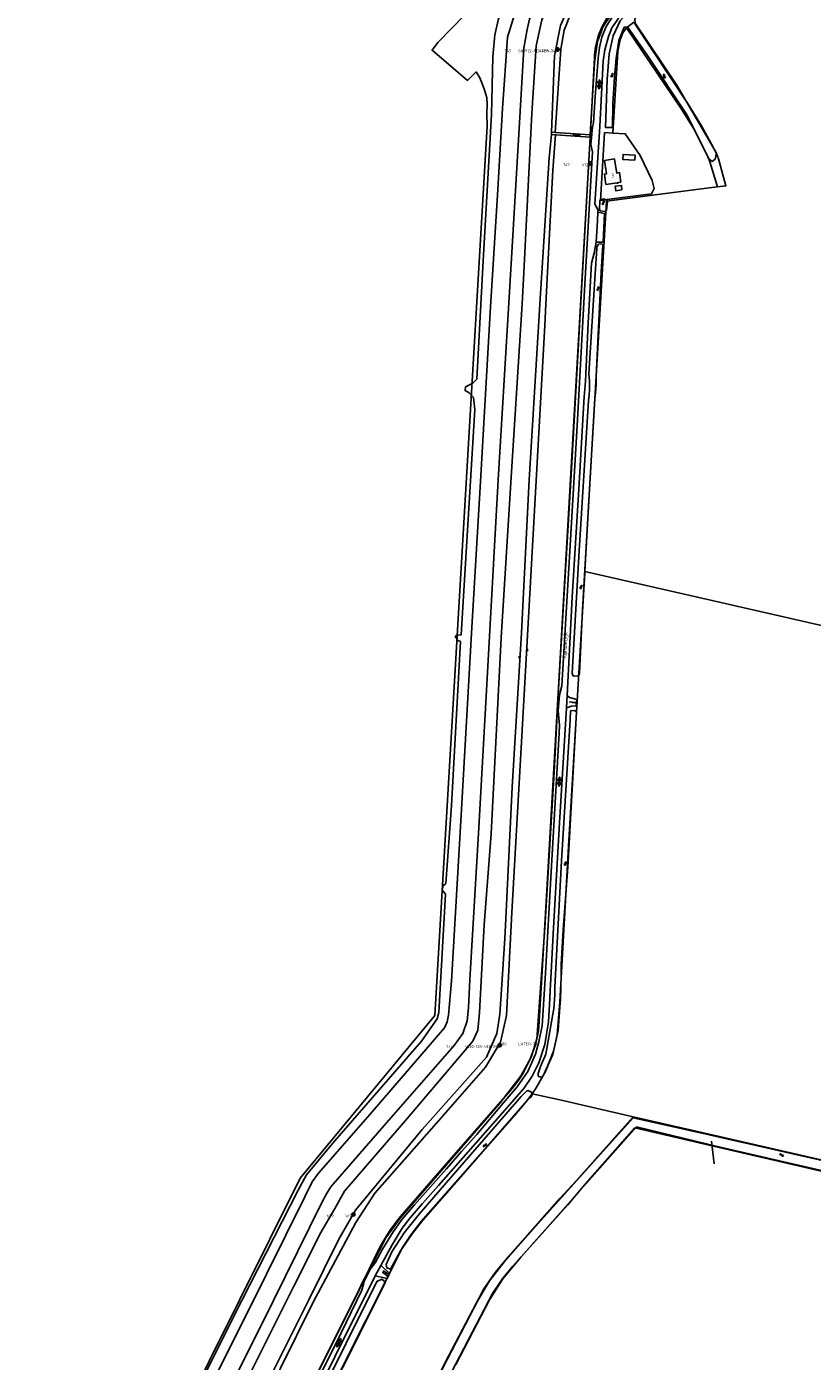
# Model space of a CAD drawing. Header units: metres. Extents: x 51973 to 58000, y 375000 to 380663.
# Tile 25 of 56: x 55561 to 56066, y 376998 to 377856. Entities that reach past the tile are written whole.
import ezdxf
from ezdxf.enums import TextEntityAlignment as Align

# ---------------------------------------------------------------- set-up
doc = ezdxf.new("R2010")
doc.units = ezdxf.units.M
doc.header["$LTSCALE"] = 0.1
doc.layers.get('0').update_dxf_attribs({"linetype": 'CONTINUOUS'})
doc.layers.add('B-WA-OG-TOPOGRAFIE-G', color=253, linetype='CONTINUOUS')
doc.styles.add('ISOCP', font='ISOCP.shx', dxfattribs={"height": 1.8})

# ---------------------------------------------------------------- blocks, each defined once
blk = doc.blocks.new('BIJPIJL')
at = {"color": 0}
blk.add_line((0, 0), (1, 0), dxfattribs=at)
blk = doc.blocks.new('S05')
at = {"color": 0}
for p, q in [((0.08, 0.3), (0.38, 0.59)), ((0.11, -0.19), (0.41, 0.09)), ((0.38, 0.59), (0.68, 0.71)), ((0.41, 0.09), (0.71, 0.21)), ((0.68, 0.71), (1.01, 0.62)), ((0.71, 0.21), (1.02, 0.12)), ((1.01, 0.62), (1.33, 0.37)), ((1.02, 0.12), (1.36, -0.12)), ((1.33, 0.37), (1.66, 0.13)), ((1.66, 0.13), (1.97, 0.04)), ((1.97, 0.04), (2.28, 0.16)), ((2.28, 0.16), (2.58, 0.44)), ((1.36, -0.12), (1.68, -0.37)), ((1.68, -0.37), (2, -0.46)), ((2, -0.46), (2.31, -0.33)), ((2.31, -0.33), (2.61, -0.05))]:
    blk.add_line(p, q, dxfattribs=at)
blk = doc.blocks.new('M01')
at = {"color": 0}
for radius in [1.05, 0.625]:
    blk.add_circle((0, 0), radius, dxfattribs=at)
blk = doc.blocks.new('S016')
at = {"color": 0, "linetype": 'Continuous'}
for points in [[(0.01, -0.38), (2.65, 1.15)], [(2.65, -1.15), (0.01, 0.38)], [(5.07, -1.15), (1.09, 1.15)], [(1.09, -1.15), (5.07, 1.15)], [(6.16, -0.38), (3.51, 1.15)], [(3.51, -1.15), (6.16, 0.37)]]:
    blk.add_lwpolyline(points, dxfattribs=at)
blk = doc.blocks.new('S022')
at = {"color": 0}
for p, q in [((0.01, 1.15), (0.31, 1.15)), ((0.31, -2.3), (0.31, 2.3)), ((0.31, 2.1), (1.51, 2.1)), ((0.31, 0), (1.51, 0)), ((1.51, -2.3), (1.51, 2.3)), ((1.51, 1.05), (1.81, 1.05)), ((0.01, -1.15), (0.31, -1.15)), ((0.31, -2.1), (1.51, -2.1)), ((1.51, -1.05), (1.81, -1.05))]:
    blk.add_line(p, q, dxfattribs=at)
blk = doc.blocks.new('S026')
at = {"color": 0}
for p, q in [((0, 0), (4.4, 0)), ((0.2, 0.5), (0.2, 0)), ((1.2, 0), (1.2, -0.5)), ((2.2, 0.5), (2.2, 0)), ((3.2, 0), (3.2, -0.5)), ((4.2, 0.5), (4.2, 0))]:
    blk.add_line(p, q, dxfattribs=at)
blk = doc.blocks.new('S04')
at = {"color": 0}
for p, q in [((0, 0.5), (0.5, 0.5)), ((0, 0.25), (1, 0.25)), ((0, 0), (0.5, 0)), ((0, -0.25), (1, -0.25)), ((0, -0.5), (0.5, -0.5))]:
    blk.add_line(p, q, dxfattribs=at)

msp = doc.modelspace()

# ---------------------------------------------------------------- linework, layer by layer
at = {"layer": 'B-WA-OG-TOPOGRAFIE-G'}
for points in [[(55857.26, 377806.26), (55857.08, 377810.16), (55855.22, 377815.98), (55852.45, 377823.2), (55850.14, 377826.92), (55844.54, 377821.37), (55821.77, 377840.82), (55825.5, 377845.93), (55876.65, 377898.61), (55907.22, 377930.71), (55909.61, 377928.9), (55975.734, 378000)], [(55978.046, 378000), (55960.941, 377981.475), (55954.086, 377973.955), (55913.164, 377929.06), (55911.261, 377926.973), (55886.186, 377901.175), (55877.693, 377889.699), (55869.865, 377876.084), (55864.607, 377861.074), (55862.209, 377850.684), (55860.844, 377836.711), (55860.077, 377799.453)], [(55867.087, 377803.423), (55870.407, 377849.262), (55877.764, 377873.687), (55893.797, 377898.157), (55916.454, 377922.538), (55914.652, 377924.619), (55916.177, 377926.286), (55957.436, 377971.394), (55982.052, 377998.306), (55983.636, 378000)], [(56000, 377996.597), (55996.862, 377993.185), (55967.622, 377961.624), (55926.36, 377916.911), (55906.494, 377895.383), (55894.64, 377881.104), (55887.908, 377868.894), (55884.439, 377860.815), (55882.939, 377854.247), (55880.801, 377842.079), (55877.994, 377794.087)], [(55885.931, 377800.142), (55888.768, 377843.706), (55892.404, 377860.378), (55898.139, 377872.462), (55910.19, 377887.609), (55932.3, 377911.443), (55973.453, 377955.803), (56000, 377984.394)], [(55898.637, 377788.137), (55900.553, 377837.281), (55904.37, 377856.735), (55911.757, 377872.997), (55922.728, 377886.792), (55939.403, 377904.904), (55980.257, 377949.279), (56000, 377970.56)], [(56000, 377966.08), (55982.582, 377947.146), (55919.514, 377876.914), (55911.178, 377865.105), (55906.865, 377853.852), (55904.524, 377841.47), (55901.061, 377787.964)], [(55998.91, 377932.06), (55944.553, 377874.02), (55937.62, 377864.722), (55931.911, 377856.006), (55928.154, 377846.462), (55926.291, 377832.939), (55923.478, 377786.364)], [(55926.726, 377810.93), (55928.613, 377835.662), (55929.433, 377842.53), (55931.072, 377849.293), (55933.707, 377856.063), (55939.02, 377864.054), (55947.368, 377874.51), (55973.535, 377902.819), (56000, 377931.405)], [(55986.371, 377911.276), (55971.791, 377896.287), (55954.699, 377878.035), (55945.417, 377866.975), (55940.494, 377859.634), (55937.488, 377855.254), (55935.351, 377849.78), (55932.901, 377841.01), (55931.781, 377833.756), (55929.738, 377791.709)], [(55934.516, 377822.279), (55935.801, 377838.45), (55938.357, 377850.126), (55942.684, 377859.839), (55967.085, 377887.407), (55969.789, 377887.419), (55972.93, 377884.777), (55972.446, 377882.199), (55952.218, 377861.118), (55952.525, 377858.294), (55979.304, 377818.311), (56000, 377782.814)], [(55938.235, 377866.67), (55937, 377865.168), (55935.823, 377863.619), (55934.707, 377862.026), (55933.654, 377860.391), (55932.665, 377858.716), (55931.741, 377857.005), (55930.885, 377855.258), (55930.096, 377853.481), (55929.377, 377851.674), (55928.728, 377849.84)], [(55946.96, 377855.22), (55951.48, 377858.92)], [(55951.48, 377858.92), (55986.55, 377806.28), (55995.14, 377792.26), (56000, 377783.314)], [(55928.728, 377849.84), (55928.202, 377848.159), (55927.736, 377846.46), (55927.329, 377844.745), (55926.983, 377843.018), (55926.698, 377841.28), (55926.474, 377839.532), (55926.312, 377837.778), (55926.211, 377836.019)], [(56000, 377770.862), (55999.861, 377770.961), (55985.949, 377799.07), (55960.322, 377837.567), (55947.436, 377855.926), (55945.443, 377855.604), (55941.872, 377847.19), (55940.28, 377835.65), (55939.228, 377823.839), (55938.069, 377806.261)], [(55938.14, 377787.55), (55941.19, 377840.11), (55942.85, 377847.63), (55944.48, 377851.96), (55946.96, 377855.22)], [(55946.96, 377855.22), (55981.89, 377803.59), (55990.58, 377789.69), (55999.27, 377772.32), (56000, 377770.448)], [(55890.568, 377212.956), (55892.696, 377248.77), (55923.771, 377788.325), (55926.211, 377836.019)], [(55938.069, 377806.261), (55937.954, 377791.082), (55933.441, 377791.125), (55934.516, 377822.279)], [(55857.26, 377806.26), (55857.01, 377800.25), (55857.18, 377792.02), (55823.65, 377220.25), (55736.97, 377115.7), (55561.04, 376762.3), (55593.05, 376510.05), (55565.399, 376400.738)], [(55776.522, 377043.633), (55778.053, 377049.321), (55782.099, 377057.362), (55785.16, 377061.179), (55789.977, 377070.077), (55796.769, 377081.08), (55802.582, 377089.206), (55810.467, 377098.594), (55831.047, 377121.713), (55840.69, 377132.753), (55850.495, 377143.829), (55858.595, 377153.142), (55867.619, 377163.855), (55876.611, 377174.3), (55883.432, 377184.263), (55888.36, 377195.366), (55890.541, 377203.373), (55892.56, 377213.551), (55894.663, 377247.363), (55898.433, 377312.59), (55903.582, 377401.696), (55903.691, 377406.889), (55902.91, 377416.152), (55903.768, 377426.504), (55905.27, 377432.274), (55910.265, 377515.206), (55915.269, 377603.119), (55920.005, 377690.475), (55924.901, 377775.49), (55923.911, 377780.165), (55924.928, 377791.597), (55925.733, 377794.101), (55926.726, 377810.93)], [(55860.077, 377799.453), (55854.71, 377705.502), (55850.552, 377629.471), (55847.923, 377626.791), (55843.315, 377624.406), (55843.022, 377622.072), (55845.679, 377620.61), (55848.412, 377617.5), (55849.358, 377609.87), (55841.81, 377486.309), (55840.47, 377464.897), (55837.512, 377464.753), (55836.682, 377463.473), (55838.634, 377461.413), (55839.985, 377460.66), (55834.235, 377355.325), (55830.611, 377305.206), (55828.907, 377303.575), (55828.257, 377300.937), (55829.492, 377299.367), (55830.413, 377298.188), (55826.119, 377222.273), (55825.088, 377218.06), (55815.091, 377203.781), (55757.659, 377137.975), (55741.116, 377117.888), (55735.604, 377107.9), (55699.511, 377037.03)], [(55867.087, 377803.423), (55864.066, 377751.319), (55859.272, 377672.259), (55852.989, 377563.602), (55847.443, 377469.738), (55840.521, 377348.981), (55834.349, 377242.292), (55832.455, 377220.394), (55831.525, 377216.064), (55829.872, 377212.374), (55782.025, 377156.883), (55748.669, 377118.811), (55744.671, 377113.251), (55739.851, 377103.607), (55703.235, 377029.756)], [(55885.931, 377800.142), (55880.926, 377697.888), (55879.736, 377677.878), (55872.608, 377566.264), (55866.323, 377463.014), (55859.803, 377337.055), (55855.253, 377278.591), (55852.373, 377222.21), (55851.158, 377210.725), (55847.936, 377203.653), (55805.901, 377154.135), (55765.57, 377107.4), (55758.98, 377095.698), (55750.292, 377080.767), (55732.9, 377046.164)], [(55877.994, 377794.087), (55871.639, 377685.542), (55864.391, 377564.627), (55858.15, 377452.309), (55851.837, 377341.213), (55846.151, 377243.066), (55845.252, 377225.075), (55844.398, 377216.74), (55841.568, 377208.663), (55836.062, 377200.966), (55791.051, 377149.588), (55756.595, 377110.05), (55753.819, 377105.624), (55750.767, 377099.589), (55719.834, 377037.036)], [(55929.738, 377791.709), (55927.297, 377755.189), (55926.55, 377741.899)], [(55898.585, 377786.584), (55897.213, 377771.63), (55891.119, 377677.668), (55890.698, 377670.263), (55884.304, 377564.661), (55879.396, 377466.268), (55873.42, 377367.047), (55869.036, 377278.171), (55868.621, 377269.764), (55866.352, 377237.032), (55865.369, 377221.056), (55863.392, 377208.603), (55856.743, 377193.434), (55815.498, 377146.892), (55772.465, 377095.128), (55761.932, 377076.337), (55742.56, 377037.341)], [(55745.294, 377035.974), (55772.718, 377087.256), (55785.083, 377106.089), (55826.239, 377152.748), (55856.099, 377187), (55865.864, 377203.097), (55869.609, 377220.155), (55872.588, 377278.047), (55873.024, 377286.511), (55879.056, 377392.362), (55884.62, 377491.26), (55894.347, 377663.781), (55895.05, 377677.55), (55899.45, 377763.774), (55901.113, 377786.414)], [(55923.387, 377784.917), (55917.166, 377675.265), (55911.042, 377564.156), (55907.432, 377503.12), (55902.915, 377426.627), (55900.236, 377376.756), (55894.38, 377276.572), (55889.1, 377205.119), (55885.435, 377193.419), (55879.072, 377181.709), (55865.612, 377164.116), (55801.216, 377090.016), (55792.029, 377077.313), (55782.95, 377059.697), (55777.124, 377048.742), (55774.964, 377044.147)], [(55898.585, 377786.584), (55898.637, 377788.137), (55901.061, 377787.964), (55923.478, 377786.364), (55923.387, 377784.917), (55901.113, 377786.414), (55898.585, 377786.584)], [(55934.15, 377744.84), (55930.16, 377744.32), (55932.81, 377787.86), (55938.14, 377787.55)], [(55934.15, 377744.84), (55962.93, 377748.59), (55964.71, 377751.97), (55963.37, 377757.03), (55955.59, 377773.1), (55946.02, 377787.11), (55938.14, 377787.55)], [(56000, 377783.314), (56004.81, 377774.46), (56006.05, 377770.97), (56010.787, 377753.754), (56005.5, 377753.07)], [(56000, 377782.814), (56004.794, 377774.591), (56003.917, 377770.872), (56002.061, 377769.394), (56000, 377770.862)], [(55952.35, 377773.41), (55952.17, 377770.19), (55944.46, 377770.66), (55944.65, 377773.85), (55952.35, 377773.41)], [(55943.25, 377756.13), (55942.43, 377762.18), (55940.63, 377761.88), (55939.18, 377770.57), (55939.049, 377770.959), (55932.73, 377769.91), (55934.073, 377761.447), (55932.66, 377761.22), (55933.62, 377754.539), (55940.802, 377755.597), (55940.84, 377755.339), (55941.475, 377755.432), (55941.412, 377755.859), (55943.25, 377756.13)], [(56000, 377770.448), (56000.51, 377769.14), (56005.5, 377753.07)], [(55943.95, 377751), (55943.54, 377753.98), (55939.55, 377753.43), (55939.95, 377750.46), (55943.95, 377751)], [(55934.09, 377743.83), (56000, 377752.358)], [(56000, 377752.358), (56005.5, 377753.07)], [(55920.014, 377505.765), (55922.715, 377551.446), (55934.09, 377743.83)], [(55928.47, 377736.728), (55928.547, 377738.098), (55926.55, 377741.899)], [(55927.272, 377717.427), (55931.8, 377717.51), (55932.805, 377735.979), (55928.47, 377736.728)], [(55927.272, 377717.427), (55928.205, 377731.381), (55928.47, 377736.728)], [(55933.156, 377737.265), (55929.925, 377737.693), (55929.424, 377738.712), (55929.651, 377743.708), (55929.979, 377744.51), (55931.246, 377745.095), (55932.681, 377745.073), (55933.594, 377744.608), (55934.536, 377743.674), (55934.091, 377737.931), (55933.156, 377737.265)], [(55934.09, 377743.83), (55934.15, 377744.84)], [(55922.529, 377632.773), (55926.655, 377697.095), (55927.738, 377713.284)], [(55924.421, 377704.043), (55925.988, 377710.379), (55927.272, 377717.427)], [(55931.646, 377715.791), (55930.657, 377698.104), (55927.371, 377631.012)], [(55927.738, 377713.284), (55928.004, 377714.834), (55928.951, 377716.117), (55931.035, 377716.297), (55931.646, 377715.791)], [(55924.421, 377704.043), (55922.256, 377665.538), (55920.398, 377628.183)], [(55919.868, 377620.416), (55920.398, 377628.183)], [(55922.894, 377619.276), (55923.045, 377622.758), (55923.037, 377628.166), (55922.529, 377632.773)], [(55927.371, 377631.012), (55927.357, 377625.846), (55926.952, 377620.412), (55926.429, 377617.205)], [(55919.868, 377620.416), (55919.602, 377618.172), (55916.122, 377558.704), (55911.973, 377489.113), (55908.674, 377426.033), (55908.185, 377417.977), (55903.84, 377344.073), (55899.985, 377276.631)], [(55926.429, 377617.205), (55922.001, 377540.043), (55918.455, 377481.048), (55916.621, 377440.31)], [(55922.439, 377615.66), (55922.894, 377619.276)], [(55911.974, 377440.368), (55916.383, 377518.93), (55922.439, 377615.66)], [(55886.114, 377169.962), (55888.86, 377173.72), (55894.68, 377184.16), (55899.93, 377197.36), (55902.27, 377207.73), (55904.07, 377228.95), (55909.78, 377332.66), (55919.962, 377504.885), (55920.014, 377505.765)], [(55920.014, 377505.765), (56000, 377487.44)], [(56000, 377487.44), (56095.595, 377465.54)], [(56000, 377143.944), (56127.249, 377114.745), (56153.07, 377108.82), (56156.99, 377126.1), (56132.8, 377262.42), (56095.766, 377464.609), (56095.595, 377465.54)], [(55916.621, 377440.31), (55916.264, 377439.101), (55915.545, 377438.58), (55913.201, 377438.431), (55912.405, 377438.801), (55911.974, 377440.368)], [(55908.674, 377426.033), (55910.179, 377424.659), (55914.889, 377423.4), (55914.393, 377419.403), (55911.487, 377419.208), (55909.573, 377418.565), (55908.185, 377417.977)], [(55909.083, 377315.565), (55914.772, 377415.511), (55913.376, 377416.441), (55910.944, 377416.139), (55910.587, 377410.39), (55904.946, 377319.706), (55900.716, 377238.547)], [(55904.913, 377253.103), (55906.172, 377275.235), (55909.083, 377315.565)], [(55899.985, 377276.631), (55897.916, 377239.984), (55897.706, 377236.58), (55897.572, 377231.124), (55896.598, 377216.187), (55894.291, 377201.554), (55890.467, 377189.887), (55886.153, 377181.2), (55880.763, 377173.325), (55860.988, 377150.484), (55826.018, 377110.896), (55815.638, 377099.322), (55807.73, 377090.181), (55802.61, 377083.56), (55796.224, 377072.819), (55788.76, 377059.476), (55785.213, 377052.771)], [(55904.053, 377225.802), (55904.404, 377230.565), (55904.647, 377237.762), (55904.786, 377247.222), (55904.913, 377253.103)], [(56135.513, 377250.578), (56135.979, 377251.939), (56141.148, 377252.651), (56157.37, 377169.306), (56164.556, 377127.531), (56162.197, 377113.184), (56159.753, 377105.461), (56157.85, 377101.617), (56108.633, 377112.157), (56003.413, 377136.516), (56000, 377137.342)], [(56000, 377143.441), (56084.071, 377124.426), (56152.384, 377109.092), (56154.121, 377111.428), (56156.957, 377123.163), (56156.607, 377130.046), (56135.513, 377250.578)], [(55900.716, 377238.547), (55900.732, 377233.525), (55900.169, 377224.771)], [(55900.169, 377224.771), (55894.878, 377195.401), (55891.635, 377187.494)], [(55893.453, 377181.983), (55899.469, 377195.248), (55902.905, 377210.645), (55904.053, 377225.802)], [(55886.504, 377196.287), (55887.308, 377198.607), (55888.039, 377200.952), (55888.696, 377203.319), (55889.278, 377205.705), (55889.784, 377208.108), (55890.214, 377210.526), (55890.568, 377212.956)], [(55873.377, 377173.385), (55874.884, 377175.267), (55876.332, 377177.195), (55877.72, 377179.167), (55879.046, 377181.181), (55880.309, 377183.235), (55881.509, 377185.327), (55882.642, 377187.455), (55883.71, 377189.617), (55884.71, 377191.811), (55885.642, 377194.035), (55886.504, 377196.287)], [(55893.453, 377181.983), (55892.648, 377180.856), (55891.903, 377180.619), (55890.446, 377180.992), (55890.007, 377181.626), (55890.044, 377183.042), (55891.635, 377187.494)], [(55801.514, 377090.928), (55828.48, 377122.103), (55873.377, 377173.385)], [(55882.898, 377165.68), (55885.261, 377167.826), (55886.089, 377169.236), (55886.262, 377170.092), (55885.361, 377171.227), (55883.654, 377171.929), (55882.5, 377171.602), (55879.121, 377168.108)], [(55685.88, 376838.48), (55802.88, 377071.08), (55808.31, 377079.43), (55814.8, 377087.71), (55874.76, 377155.9), (55882.13, 377164.51), (55886.114, 377169.962)], [(55879.121, 377168.108), (55828.393, 377109.671), (55813.422, 377092.551), (55803.936, 377080.419), (55795.974, 377068.315), (55792.331, 377060.167), (55792.778, 377057.972), (55795.134, 377057.155), (55801.476, 377068.933), (55809.033, 377079.805), (55815.918, 377088.708), (55838.696, 377114.849), (55882.898, 377165.68)], [(55886.114, 377169.962), (55903.899, 377165.913)], [(55903.899, 377165.913), (55951.189, 377155.145)], [(55735.63, 376813.56), (55792.42, 376923.79), (55855.03, 377044.51), (55862.33, 377054.99), (55868.96, 377062.99), (55904, 377102.62), (55914.52, 377113.86), (55951.189, 377155.145)], [(55832.336, 377001.206), (55850.273, 377035.418), (55858.74, 377049.571), (55870.685, 377064.988), (55951.148, 377154.49), (56000, 377143.441)], [(55951.189, 377155.145), (56000, 377143.944)], [(55952.295, 377147.942), (55918.89, 377110.21), (55908.99, 377098.33), (55873.8, 377059.11), (55867.38, 377051.31), (55860.6, 377041.41), (55797.68, 376920.72), (55740.66, 376811.08), (55721.39, 376773.21), (55716.45, 376760.22), (55713.43, 376749.46), (55710.72, 376735.02), (55709.02, 376720.24), (55709.13, 376706.97), (55710.11, 376694.89), (55736.55, 376487.49), (55737.4, 376477.35), (55737.69, 376466.81), (55737.24, 376454.23), (55735.92, 376438.23), (55730.03, 376409.26)], [(56000, 377137.342), (55953.347, 377148.63), (55879.01, 377065.127), (55867.271, 377050.984), (55858.738, 377037.502), (55837.009, 376995.807)], [(55952.295, 377147.942), (56000, 377136.896)], [(56000, 377136.896), (56157.256, 377100.483)], [(55801.514, 377090.928), (55799.85, 377088.905), (55798.235, 377086.843), (55796.671, 377084.742), (55795.158, 377082.604), (55793.698, 377080.429), (55792.291, 377078.22)], [(55640.712, 376776.533), (55674.474, 376843.495), (55718.639, 376931.559), (55772.007, 377037.636), (55787.876, 377070.379), (55790.002, 377074.345), (55792.291, 377078.22)], [(55788.76, 377059.476), (55794.339, 377054.536), (55792.919, 377051.153), (55785.213, 377052.771)], [(55662.365, 376495.506), (55663.179, 376502.035), (55663.593, 376511.178), (55659.84, 376543.506), (55649.952, 376626.046), (55639.311, 376712.109), (55637.425, 376728.464), (55636.619, 376739.684), (55637.768, 376751.986), (55640.796, 376762.728), (55646.284, 376773.851), (55676.044, 376833.946), (55679.611, 376841.695), (55696.759, 376875), (55699.265, 376879.908), (55731.346, 376944.807), (55759.283, 377000.867), (55785.213, 377052.771)], [(55746.69, 376969.552), (55786.291, 377049.279), (55789.442, 377050.65), (55791.742, 377048.729), (55764.391, 376994.145), (55726.87, 376920.084), (55706.66, 376879.024), (55705.23, 376878.361), (55702.631, 376879.549), (55702.586, 376881.388), (55715.157, 376906.985), (55746.69, 376969.552)], [(55732.9, 377046.164), (55683.616, 376947.529), (55678.535, 376936.272), (55635.491, 376851.994), (55595.872, 376771.445), (55592.93, 376756.332), (55591.951, 376744.618), (55602.883, 376643.875), (55617.414, 376529.388), (55618.749, 376514.17), (55618.477, 376506.194), (55616.895, 376497.082)], [(55776.522, 377043.633), (55759.794, 377009.168), (55724.693, 376938.952), (55694.651, 376878.338), (55662.926, 376815.226), (55641.646, 376772.708), (55638.102, 376766.089), (55635.454, 376757.774), (55633.778, 376749.541), (55633.24, 376742.1), (55633.44, 376732.83), (55639.468, 376684.203), (55644.642, 376643.097), (55643.799, 376637.041), (55644.845, 376627.45), (55647.003, 376621.861), (55653.658, 376570.685), (55659.049, 376524.998), (55660.462, 376510.468), (55660.127, 376502.881), (55659.198, 376496.386)], [(55712.69, 376919.469), (55746.65, 376987.488), (55774.964, 377044.147)], [(55699.511, 377037.03), (55652.57, 376943.545), (55598.093, 376832.915), (55567.031, 376771.08), (55564.643, 376761.618), (55564.18, 376751.488), (55573.423, 376671.615), (55587.961, 376553.331), (55593.189, 376509.326)], [(55611.473, 376503.671), (55612.155, 376510.332), (55609.478, 376532.218), (55593.399, 376662.795), (55582.926, 376746.603), (55582.233, 376754.713), (55583.425, 376761.574), (55585.972, 376769.474), (55628.747, 376854.596), (55681.367, 376960.147), (55719.834, 377037.036)], [(55630.546, 376501.489), (55631.281, 376512.425), (55630.427, 376527.146), (55616.836, 376636.181), (55603.958, 376746.566), (55604.011, 376755.331), (55606.404, 376764.327), (55610.136, 376773.991), (55621.738, 376797.427), (55675.975, 376904.304), (55689.382, 376931.092), (55742.56, 377037.341)], [(55745.294, 377035.974), (55692.637, 376929.377), (55692.23, 376928.553), (55643.697, 376830.252), (55620.497, 376781.426), (55612.843, 376765.377), (55610.03, 376754.781), (55609.842, 376744.625), (55610.375, 376729.273), (55620.117, 376654.173), (55628.215, 376582.25), (55636.728, 376523.92), (55636.815, 376511.274), (55635.459, 376499.464), (55634.077, 376492.811)], [(55703.235, 377029.756), (55624.496, 376872.701), (55576.382, 376776.449), (55572.926, 376767.937), (55570.921, 376757.798), (55570.99, 376748.61), (55576.847, 376701.381), (55587.846, 376612.233), (55598.759, 376524.395), (55600.025, 376512.458), (55599.921, 376506.789), (55599.351, 376503.044)], [(55730.678, 376475.053), (55725.382, 376525.763), (55719.521, 376564.086), (55713.507, 376612.931), (55707.576, 376659.998), (55704.031, 376690.29), (55702.858, 376719.033), (55704.875, 376737.215), (55710.391, 376760.535), (55722.199, 376787.503), (55742.843, 376826.764), (55785.964, 376910.32), (55832.336, 377001.206)]]:
    msp.add_lwpolyline(points, dxfattribs=at)

# ---------------------------------------------------------------- block references
ref = msp.add_blockref('M01', (55902.52, 377841.4), dxfattribs=at)
ref.add_attrib('0', '745      V122-127-488-240', dxfattribs={"layer": '0', "color": 0, "height": 1.8, "style": 'ISOCP'}).set_placement((55902.52, 377841.4), align=Align.TOP_RIGHT)
ref = msp.add_blockref('M01', (55902.59, 377841.37), dxfattribs=at)
ref.add_attrib('0', '681      LATER-745', dxfattribs={"layer": '0', "color": 0, "height": 1.8, "style": 'ISOCP'}).set_placement((55902.59, 377841.37), align=Align.TOP_RIGHT)
for name, p, rotation in [('S05', (55937.518, 377826.217), 266.6739263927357), ('S05', (55970.243, 377825.221), 306.2168846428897), ('S016', (55929.61, 377821.946), 266.2164097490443), ('S026', (55912.584, 377786.281), 355.8694613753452), ('S05', (55931.949, 377741.39), 85.5265935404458), ('S05', (55928.583, 377686.173), 86.73114704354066), ('S05', (55917.652, 377494.389), 86.04496236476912), ('S04', (55882.59, 377455.172), 356.7799517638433), ('S04', (55878.448, 377450.543), 176.6837520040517), ('S026', (55914.562, 377421.276), 171.8942064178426), ('S016', (55903.825, 377373.68), 266.8456078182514), ('S05', (55907.594, 377316.534), 87.07752733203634), ('S05', (55855.014, 377135.679), 51.1701750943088), ('S05', (56045.268, 377130.795), 345.2826888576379), ('S022', (55792.698, 377055.015), 233.7492441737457), ('S016', (55763.263, 377012.544), 242.409630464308)]:
    msp.add_blockref(name, p, dxfattribs=dict(at, rotation=rotation))
ref = msp.add_blockref('M01', (55923.52, 377768.1), dxfattribs=at)
ref.add_attrib('0', '747      V122', dxfattribs={"layer": '0', "color": 0, "height": 1.8, "style": 'ISOCP'}).set_placement((55923.52, 377768.1), align=Align.TOP_RIGHT)
ref = msp.add_blockref('M01', (55865.27, 377201.1), dxfattribs=at)
ref.add_attrib('0', '744      V120-128-488-296', dxfattribs={"layer": '0', "color": 0, "height": 1.8, "style": 'ISOCP'}).set_placement((55865.27, 377201.1), align=Align.TOP_RIGHT)
ref = msp.add_blockref('M01', (55865.31, 377201.09), dxfattribs=at)
ref.add_attrib('0', '680      LATER-744', (55865.31, 377201.09), dxfattribs={"layer": '0', "color": 0, "height": 1.8, "style": 'ISOCP'})
at = {"layer": 'B-WA-OG-TOPOGRAFIE-G', "color": 7, "xscale": 14.63485838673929, "yscale": 14.63485838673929, "rotation": 277.1201603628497}
msp.add_blockref('BIJPIJL', (56001.475, 377139.455), dxfattribs=at)
at = {"layer": 'B-WA-OG-TOPOGRAFIE-G'}
ref = msp.add_blockref('M01', (55771.2, 377092.3), dxfattribs=at)
ref.add_attrib('0', '679      W79', dxfattribs={"layer": '0', "color": 0, "height": 1.8, "style": 'ISOCP'}).set_placement((55771.2, 377092.3), align=Align.TOP_RIGHT)

# ---------------------------------------------------------------- texts
at = {"layer": 'B-WA-OG-TOPOGRAFIE-G', "style": 'ISOCP'}
msp.add_text('3', height=2.5, dxfattribs=at).set_placement((55936.975, 377759.027))
msp.add_text('Kanaaldijk', height=2.5, rotation=86.963131, dxfattribs=at).set_placement((55908.115, 377449.687))

doc.saveas('drawing.dxf')
